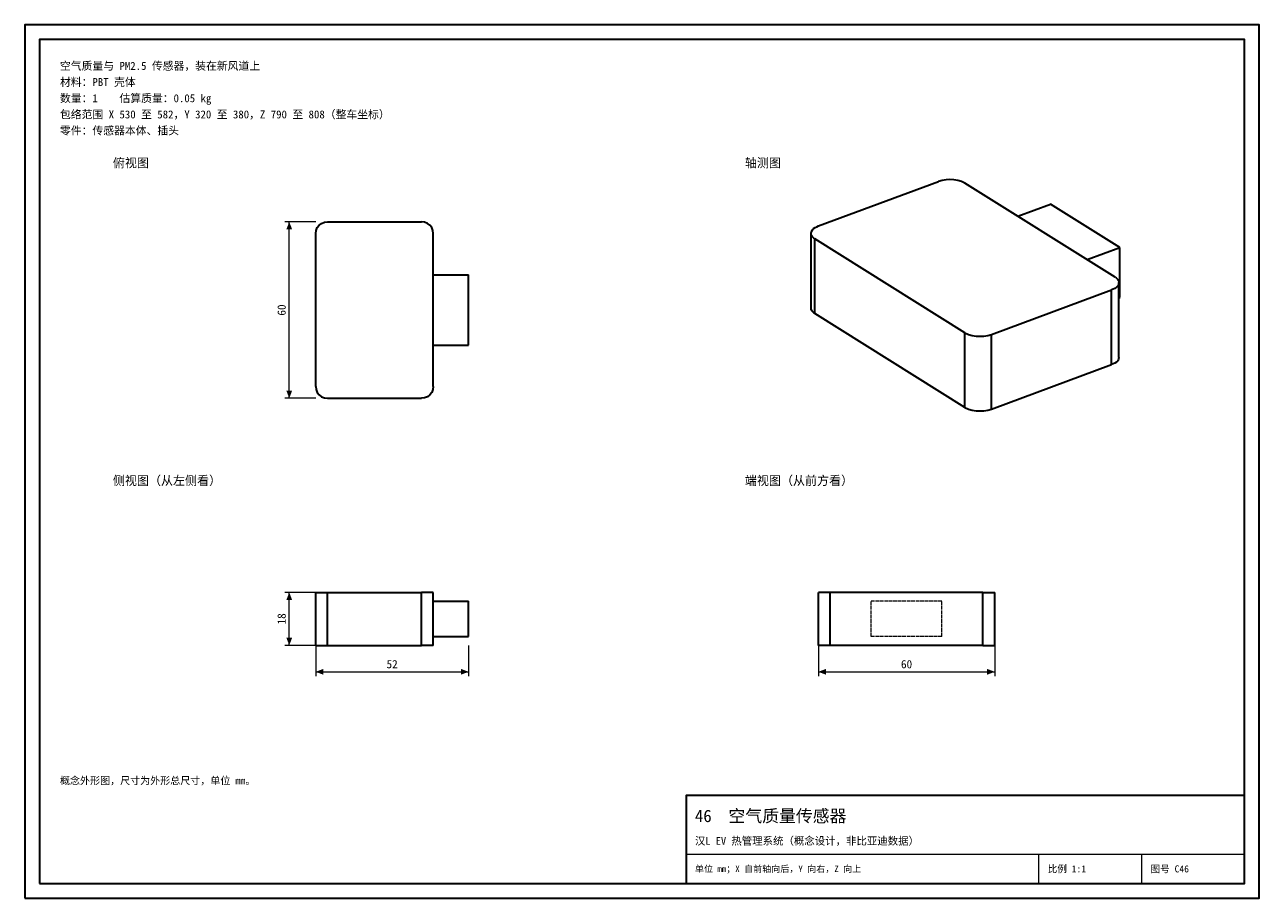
# Model space of a CAD drawing. Header units: millimetres. Extents: x 0 to 420, y 0 to 297.
import ezdxf
from ezdxf.enums import TextEntityAlignment as Align

# ---------------------------------------------------------------- set-up
doc = ezdxf.new("R2010")
doc.units = ezdxf.units.MM
doc.linetypes.add('DASHED', pattern=[1.524, 1.27, -0.254])
for name, color, linetype, lineweight, true_color in [('DIM', 7, 'Continuous', 18, 0x1e5aa0), ('FRAME', 7, 'Continuous', 35, 0x3c3c3c), ('HIDDEN', 7, 'DASHED', 13, 0x969696), ('OUTLINE', 7, 'Continuous', 35, 0x141414), ('TEXT', 7, 'Continuous', 18, 0x141414), ('THIN', 7, 'Continuous', 13, 0x6e6e6e)]:
    doc.layers.add(name, color=color, linetype=linetype, lineweight=lineweight, true_color=true_color)
doc.styles.add('ZH', font='simsun.ttc')

msp = doc.modelspace()

# ---------------------------------------------------------------- hatches: boundary and pattern name
at = {"layer": 'DIM'}
for points in [[(90, 230), (89.01, 227.4), (90.99, 227.4)], [(90, 170), (90.99, 172.6), (89.01, 172.6)], [(90, 104), (89.01, 101.4), (90.99, 101.4)], [(90, 86), (90.99, 88.6), (89.01, 88.6)], [(99, 77), (101.6, 76.01), (101.6, 77.99)], [(151, 77), (148.4, 77.99), (148.4, 76.01)], [(270, 77), (272.6, 76.01), (272.6, 77.99)], [(330, 77), (327.4, 77.99), (327.4, 76.01)]]:
    msp.add_hatch(color=7, dxfattribs=at).paths.add_polyline_path(points)

# ---------------------------------------------------------------- linework, layer by layer
for points in [[(99, 230), (88.5, 230)], [(90, 170), (90, 230)], [(99, 170), (88.5, 170)], [(99, 104), (88.5, 104)], [(90, 86), (90, 104)], [(99, 86), (88.5, 86)], [(99, 86), (99, 75.5)], [(151, 86), (151, 75.5)], [(270, 86), (270, 75.5)], [(330, 86), (330, 75.5)], [(99, 77), (151, 77)], [(270, 77), (330, 77)]]:
    msp.add_lwpolyline(points, dxfattribs=at)
at = {"layer": 'FRAME'}
for points in [[(0, 0), (420, 0), (420, 297), (0, 297)], [(5, 5), (415, 5), (415, 292), (5, 292)], [(225, 5), (415, 5), (415, 35), (225, 35)]]:
    msp.add_lwpolyline(points, close=True, dxfattribs=at)
at = {"layer": 'HIDDEN'}
for points in [[(99, 226), (99.14, 227.04), (99.54, 228), (100.17, 228.83), (101, 229.46), (101.96, 229.86), (103, 230)], [(103, 230), (135, 230)], [(139, 226), (138.86, 227.04), (138.46, 228), (137.83, 228.83), (137, 229.46), (136.04, 229.86), (135, 230)], [(99, 174), (99, 226)], [(139, 174), (139, 226)], [(139, 188), (139, 212)], [(139, 188), (139, 212)], [(139, 212), (151, 212)], [(151, 188), (151, 212)], [(139, 188), (151, 188)], [(99, 174), (99.14, 172.96), (99.54, 172), (100.17, 171.17), (101, 170.54), (101.96, 170.14), (103, 170)], [(139, 174), (138.86, 172.96), (138.46, 172), (137.83, 171.17), (137, 170.54), (136.04, 170.14), (135, 170)], [(103, 170), (135, 170)], [(99, 86), (99, 104)], [(99, 104), (99.67, 104), (100.33, 104), (101, 104), (101.67, 104), (102.33, 104), (103, 104)], [(103, 104), (135, 104)], [(103, 86), (103, 104)], [(139, 104), (138.33, 104), (137.67, 104), (137, 104), (136.33, 104), (135.67, 104), (135, 104)], [(135, 86), (135, 104)], [(139, 86), (139, 104)], [(139, 89), (139, 101)], [(139, 89), (139, 101)], [(139, 101), (151, 101)], [(151, 89), (151, 101)], [(274, 104), (273.33, 104), (272.67, 104), (272, 104), (271.33, 104), (270.67, 104), (270, 104)], [(270, 86), (270, 104)], [(326, 104), (274, 104)], [(274, 86), (274, 104)], [(312, 101), (288, 101)], [(288, 89), (288, 101)], [(312, 101), (288, 101)], [(288, 89), (288, 101)], [(312, 89), (312, 101)], [(312, 89), (312, 101)], [(326, 104), (326.67, 104), (327.33, 104), (328, 104), (328.67, 104), (329.33, 104), (330, 104)], [(326, 86), (326, 104)], [(330, 86), (330, 104)], [(139, 89), (151, 89)], [(312, 89), (288, 89)], [(312, 89), (288, 89)], [(99, 86), (99.67, 86), (100.33, 86), (101, 86), (101.67, 86), (102.33, 86), (103, 86)], [(103, 86), (135, 86)], [(139, 86), (138.33, 86), (137.67, 86), (137, 86), (136.33, 86), (135.67, 86), (135, 86)], [(274, 86), (273.33, 86), (272.67, 86), (272, 86), (271.33, 86), (270.67, 86), (270, 86)], [(326, 86), (274, 86)], [(326, 86), (326.67, 86), (327.33, 86), (328, 86), (328.67, 86), (329.33, 86), (330, 86)]]:
    msp.add_lwpolyline(points, dxfattribs=at)
at = {"layer": 'OUTLINE'}
for points in [[(270.01, 228.57), (310.85, 243.68)], [(319.88, 243.11), (318.69, 243.68), (317.41, 244.05), (316.1, 244.25), (314.77, 244.32), (313.44, 244.25), (312.13, 244.05), (310.85, 243.68)], [(370.93, 211.19), (319.88, 243.11)], [(337.88, 231.86), (348.94, 235.95)], [(372.5, 221.21), (348.94, 235.95)], [(99, 226), (99.14, 227.04), (99.54, 228), (100.17, 228.83), (101, 229.46), (101.96, 229.86), (103, 230)], [(103, 230), (135, 230)], [(139, 226), (138.86, 227.04), (138.46, 228), (137.83, 228.83), (137, 229.46), (136.04, 229.86), (135, 230)], [(267.5, 226.11), (267.62, 226.71), (267.95, 227.24), (268.39, 227.68), (268.89, 228.03), (269.44, 228.33), (270.01, 228.57)], [(99, 174), (99, 226)], [(139, 174), (139, 226)], [(268.84, 224.22), (268.5, 224.45), (268.2, 224.71), (267.92, 225), (267.7, 225.34), (267.55, 225.71), (267.5, 226.11)], [(267.5, 200.7), (267.5, 226.11)], [(319.88, 192.3), (268.84, 224.22)], [(268.84, 198.81), (268.84, 224.22)], [(361.44, 217.12), (372.5, 221.21)], [(372.5, 204.28), (372.5, 221.21)], [(139, 212), (151, 212)], [(151, 188), (151, 212)], [(370.93, 211.19), (371.26, 210.96), (371.57, 210.7), (371.84, 210.4), (372.06, 210.07), (372.21, 209.7), (372.26, 209.3)], [(328.91, 191.73), (369.75, 206.84)], [(372.26, 209.3), (372.14, 208.69), (371.82, 208.17), (371.38, 207.73), (370.87, 207.37), (370.32, 207.08), (369.75, 206.84)], [(369.75, 181.43), (369.75, 206.84)], [(372.26, 183.89), (372.26, 209.3)], [(372.26, 204.19), (372.5, 204.28)], [(268.84, 198.81), (268.5, 199.04), (268.2, 199.3), (267.92, 199.6), (267.7, 199.93), (267.55, 200.3), (267.5, 200.7)], [(319.88, 166.89), (268.84, 198.81)], [(319.88, 192.3), (321.08, 191.72), (322.36, 191.36), (323.67, 191.15), (325, 191.09), (326.32, 191.15), (327.64, 191.36), (328.91, 191.73)], [(319.88, 166.89), (319.88, 192.3)], [(328.91, 166.32), (328.91, 191.73)], [(139, 188), (151, 188)], [(328.91, 166.32), (369.75, 181.43)], [(372.26, 183.89), (372.14, 183.29), (371.82, 182.76), (371.38, 182.32), (370.87, 181.97), (370.32, 181.67), (369.75, 181.43)], [(99, 174), (99.14, 172.96), (99.54, 172), (100.17, 171.17), (101, 170.54), (101.96, 170.14), (103, 170)], [(139, 174), (138.86, 172.96), (138.46, 172), (137.83, 171.17), (137, 170.54), (136.04, 170.14), (135, 170)], [(103, 170), (135, 170)], [(319.88, 166.89), (321.08, 166.32), (322.36, 165.95), (323.67, 165.75), (325, 165.68), (326.32, 165.75), (327.64, 165.95), (328.91, 166.32)], [(99, 86), (99, 104)], [(99, 104), (99.67, 104), (100.33, 104), (101, 104), (101.67, 104), (102.33, 104), (103, 104)], [(103, 104), (135, 104)], [(103, 86), (103, 104)], [(139, 104), (138.33, 104), (137.67, 104), (137, 104), (136.33, 104), (135.67, 104), (135, 104)], [(135, 86), (135, 104)], [(139, 86), (139, 104)], [(139, 101), (151, 101)], [(151, 89), (151, 101)], [(274, 104), (273.33, 104), (272.67, 104), (272, 104), (271.33, 104), (270.67, 104), (270, 104)], [(270, 86), (270, 104)], [(326, 104), (274, 104)], [(274, 86), (274, 104)], [(326, 104), (326.67, 104), (327.33, 104), (328, 104), (328.67, 104), (329.33, 104), (330, 104)], [(326, 86), (326, 104)], [(330, 86), (330, 104)], [(139, 89), (151, 89)], [(99, 86), (99.67, 86), (100.33, 86), (101, 86), (101.67, 86), (102.33, 86), (103, 86)], [(103, 86), (135, 86)], [(139, 86), (138.33, 86), (137.67, 86), (137, 86), (136.33, 86), (135.67, 86), (135, 86)], [(274, 86), (273.33, 86), (272.67, 86), (272, 86), (271.33, 86), (270.67, 86), (270, 86)], [(326, 86), (274, 86)], [(326, 86), (326.67, 86), (327.33, 86), (328, 86), (328.67, 86), (329.33, 86), (330, 86)]]:
    msp.add_lwpolyline(points, dxfattribs=at)
at = {"layer": 'THIN'}
for points in [[(225, 15), (415, 15)], [(345, 5), (345, 15)], [(380, 5), (380, 15)]]:
    msp.add_lwpolyline(points, dxfattribs=at)

# ---------------------------------------------------------------- texts
at = {"layer": 'DIM', "style": 'ZH'}
for s, p in [('60', (87.4, 200)), ('18', (87.4, 95))]:
    msp.add_text(s, height=2.8, rotation=90, dxfattribs=at).set_placement(p, align=Align.MIDDLE_CENTER)
for s, p in [('52', (125, 79.6)), ('60', (300, 79.6))]:
    msp.add_text(s, height=2.8, dxfattribs=at).set_placement(p, align=Align.MIDDLE_CENTER)
at = {"layer": 'TEXT', "style": 'ZH'}
for s, height, p in [('空气质量与 PM2.5 传感器，装在新风道上', 2.7, (12, 283)), ('材料：PBT 壳体', 2.7, (12, 277.5)), ('数量：1    估算质量：0.05 kg', 2.7, (12, 272)), ('包络范围 X 530 至 582，Y 320 至 380，Z 790 至 808（整车坐标）', 2.7, (12, 266.5)), ('零件：传感器本体、插头', 2.7, (12, 261)), ('俯视图', 3, (30, 250)), ('轴测图', 3, (245, 250)), ('侧视图（从左侧看）', 3, (30, 142)), ('端视图（从前方看）', 3, (245, 142)), ('概念外形图，尺寸为外形总尺寸，单位 mm。', 2.5, (12, 40)), ('46  空气质量传感器', 4.2, (228, 28)), ('汉L EV 热管理系统（概念设计，非比亚迪数据）', 2.6, (228, 19.5)), ('单位 mm；X 自前轴向后，Y 向右，Z 向上', 2.2, (228, 10)), ('比例 1:1', 2.4, (348, 10)), ('图号 C46', 2.4, (383, 10))]:
    msp.add_text(s, height=height, dxfattribs=at).set_placement(p, align=Align.MIDDLE_LEFT)

doc.saveas('drawing.dxf')
